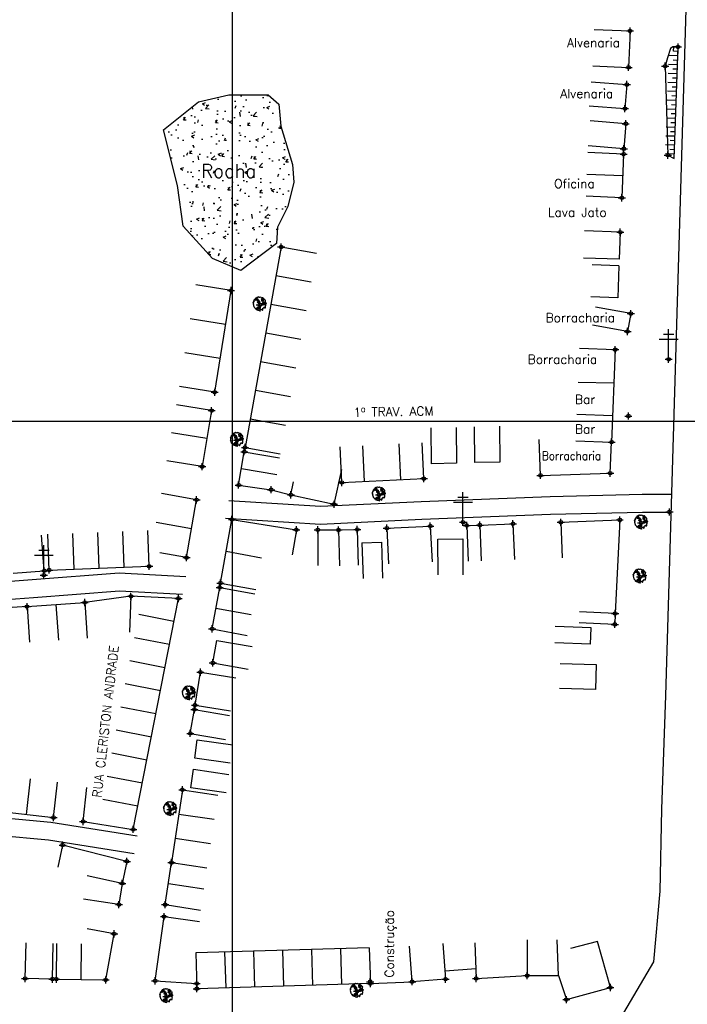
# Model space of a CAD drawing. Extents: x 539028 to 544996, y 8596245 to 8601028.
# Tile 20 of 41: x 541798 to 541947, y 8598233 to 8598453. Entities that reach past the tile are written whole.
import ezdxf
from ezdxf.enums import TextEntityAlignment as Align
from ezdxf.lldxf.tags import DXFTag

# ---------------------------------------------------------------- set-up
doc = ezdxf.new("R2010")
doc.units = 0
doc.header["$MEASUREMENT"] = 0
doc.header["$PDMODE"] = 34
doc.header["$PDSIZE"] = 0.8
for name, color, linetype in [('ALVENARIA', 7, 'Continuous'), ('ARVORE', 100, 'Continuous'), ('ASFALTO', 8, 'Continuous'), ('CASA', 2, 'Continuous'), ('CERCA', 9, 'CERCA_LINE'), ('CONSTRUÇÃO', 7, 'Continuous'), ('CRISTA', 7, 'Continuous'), ('ESTACAO', 4, 'Continuous'), ('ESTRADA_BARRO', 7, 'DASHED'), ('MALHA', 9, 'Continuous'), ('PE', 7, 'Continuous'), ('POSTE', 7, 'Continuous'), ('ROCHA', 9, 'Continuous'), ('TALUDE', 7, 'Continuous'), ('TEXTO', 2, 'Continuous'), ('TXT_NRUA', 2, 'Continuous')]:
    doc.layers.add(name, color=color, linetype=linetype)
doc.styles.add('GEOSIS', font='ROMANS.SHX')
doc.styles.get("Standard").update_dxf_attribs({"font": 'romans.shx'})
doc.linetypes.add('CERCA_LINE', pattern='A,0.5,-0.2,["X",Standard,S=0.1,R=0,X=-0.1,Y=-0.05],-0.25', length=0.95)
tags = doc.linetypes.add('DASHED', pattern=[0.75, 0.5, -0.25]).pattern_tags.tags
tags[6:7] = [DXFTag(74, 4), DXFTag(75, 0), DXFTag(340, '0'), DXFTag(46, 1.0), DXFTag(50, 0.0), DXFTag(44, 0.0), DXFTag(45, 0.0)]
tags[4:5] = [DXFTag(74, 4), DXFTag(75, 0), DXFTag(340, '0'), DXFTag(46, 1.0), DXFTag(50, 0.0), DXFTag(44, 0.0), DXFTag(45, 0.0)]

# ---------------------------------------------------------------- blocks, each defined once
blk = doc.blocks.new('C')
at = {"layer": 'CASA'}
blk.add_lwpolyline([(0, 0), (0, 8)], dxfattribs=at)
blk = doc.blocks.new('A$C225E566B')
at = {"layer": 'CASA'}
blk.add_lwpolyline([(0.16, 5.82), (8.16, 5.58), (8, 0), (0, 0.24)], dxfattribs=at)
blk = doc.blocks.new('T2')
at = {"layer": 'TALUDE'}
for points in [[(-1, 0), (-1, 2)], [(0, 0), (0, 1)]]:
    blk.add_lwpolyline(points, dxfattribs=at)
blk = doc.blocks.new('A$C094F77C8')
at = {"layer": 'POSTE'}
for p, q in [((2.62, 0), (2.62, 8.4)), ((0, 5.6), (5.25, 5.6)), ((1.17, 7), (4.08, 7))]:
    blk.add_line(p, q, dxfattribs=at)
blk = doc.blocks.new('A$C34DC2D19')
at = {"layer": 'POSTE', "xscale": 0.8, "yscale": 0.8, "zscale": 0.8}
blk.add_blockref('A$C094F77C8', (0, 0, 340.37), dxfattribs=at)
blk = doc.blocks.new('ARVORE6')
for points in [[(-1.78, 2.18), (-1.87, 2.12), (-1.86, 2.06), (-1.96, 2), (-2.05, 1.97), (-2.08, 1.89), (-2.06, 1.79), (-2.1, 1.68), (-2.19, 1.63), (-2.27, 1.6), (-2.33, 1.57), (-2.45, 1.36), (-2.33, 1.3), (-2.23, 1.35), (-2.22, 1.26), (-2.33, 1.2), (-2.41, 1.18), (-2.5, 1.15), (-2.45, 1.07), (-2.41, 1.02), (-2.44, 0.93), (-2.62, 0.85), (-2.67, 0.79), (-2.68, 0.7), (-2.63, 0.68), (-2.63, 0.68), (-2.72, 0.62), (-2.77, 0.64), (-2.8, 0.64), (-2.76, 0.56), (-2.6, 0.57), (-2.52, 0.53), (-2.52, 0.45), (-2.55, 0.3), (-2.67, 0.25), (-2.67, 0.14), (-2.62, 0.04), (-2.54, -0.02), (-2.64, -0.1), (-2.71, -0.18), (-2.55, -0.26), (-2.51, -0.35), (-2.52, -0.52), (-2.56, -0.64), (-2.47, -0.83), (-2.4, -0.89), (-2.4, -0.98), (-2.37, -1.12), (-2.27, -1.33), (-2.13, -1.49), (-2.01, -1.61), (-1.91, -1.6), (-1.82, -1.73), (-1.82, -1.97), (-1.67, -2.08), (-1.49, -2.07), (-1.39, -2.11), (-1.32, -2.23), (-1.16, -2.42), (-0.93, -2.41), (-0.86, -2.4), (-0.72, -2.42), (-0.63, -2.56), (-0.57, -2.61), (-0.47, -2.6), (-0.42, -2.64), (-0.31, -2.66), (-0.21, -2.67), (-0.05, -2.69), (0.08, -2.72), (0.33, -2.98), (0.41, -2.85), (0.29, -2.74), (0.37, -2.7), (0.37, -2.57), (0.35, -2.45), (0.49, -2.41), (0.48, -2.27), (0.55, -2.2), (0.71, -2.27), (0.86, -2.29), (0.93, -2.24), (1.05, -2.42), (1.2, -2.34), (1.2, -2.58), (1.34, -2.57), (1.43, -2.44), (1.51, -2.34), (1.36, -2.24), (1.43, -2.14), (1.39, -2.09), (1.47, -2.01), (1.5, -1.96), (1.43, -1.84), (1.5, -1.8), (1.6, -1.74), (1.69, -1.67), (1.78, -1.64), (1.8, -1.74), (1.86, -1.66), (1.81, -1.55), (1.82, -1.42), (1.99, -1.37), (2.13, -1.42), (2.06, -1.53), (2.22, -1.64), (2.33, -1.61), (2.46, -1.55), (2.59, -1.56), (2.55, -1.46), (2.48, -1.32), (2.56, -1.2), (2.63, -1.06), (2.62, -0.92), (2.62, -0.78), (2.67, -0.66), (2.68, -0.46), (2.57, -0.39), (2.51, -0.26), (2.59, -0.13), (2.7, -0.02), (2.83, 0.11), (2.96, 0.28), (2.92, 0.43), (2.91, 0.44), (2.81, 0.32), (2.7, 0.39), (2.73, 0.48), (2.68, 0.53), (2.6, 0.48), (2.4, 0.45), (2.42, 0.58), (2.5, 0.64), (2.48, 0.76), (2.34, 0.89), (2.54, 0.99), (2.59, 1.1), (2.57, 1.23), (2.55, 1.36), (2.62, 1.47), (2.63, 1.57), (2.5, 1.63), (2.35, 1.59), (2.24, 1.71), (2.23, 1.89), (2.21, 1.98), (2.15, 2.13), (1.92, 2.14), (1.79, 2.22), (1.77, 2.29), (1.73, 2.39), (1.69, 2.5), (1.51, 2.62), (1.35, 2.59), (1.28, 2.53), (1.19, 2.58), (1.11, 2.69), (0.99, 2.74), (0.84, 2.66), (0.73, 2.81), (0.32, 2.98), (0.23, 2.85), (0.07, 2.78), (-0.06, 2.82), (-0.27, 2.96), (-0.48, 3), (-0.62, 2.87), (-0.7, 2.78), (-0.82, 2.74), (-0.98, 2.81), (-1.11, 2.78), (-1.2, 2.57), (-1.42, 2.56), (-1.58, 2.52), (-1.57, 2.41), (-1.77, 2.34), (-1.73, 2.23), (-1.75, 2.2)], [(-0.88, 2.44), (-0.95, 2.35), (-0.87, 2.29), (-0.92, 2.24), (-0.88, 2.15), (-0.78, 2.14), (-0.74, 2.15), (-0.67, 2.08), (-0.7, 2.02), (-0.8, 1.98), (-0.92, 1.89), (-0.95, 1.77), (-0.81, 1.75), (-0.7, 1.77), (-0.59, 1.82), (-0.46, 1.77), (-0.51, 1.71), (-0.49, 1.63), (-0.34, 1.66), (-0.27, 1.68), (-0.09, 1.52), (-0.27, 1.42), (-0.32, 1.37), (-0.18, 1.25), (0, 1.26), (0.14, 1.15), (0.04, 1.02), (-0.03, 0.86), (-0.02, 0.8), (-0.17, 0.76), (-0.27, 0.72), (-0.29, 0.58), (-0.48, 0.53), (-0.51, 0.64), (-0.48, 0.74), (-0.6, 0.74), (-0.74, 0.68), (-0.83, 0.62), (-0.91, 0.65), (-0.75, 0.84), (-0.75, 0.9), (-0.78, 0.97), (-0.71, 1.09), (-0.8, 1.19), (-0.68, 1.38), (-0.8, 1.61), (-0.8, 1.69), (-0.88, 1.7), (-0.97, 1.64), (-1.06, 1.59), (-1.12, 1.63), (-1.14, 1.67), (-1.32, 1.64), (-1.38, 1.57), (-1.51, 1.46), (-1.51, 1.46), (-1.56, 1.55), (-1.56, 1.63), (-1.61, 1.7), (-1.56, 1.82), (-1.53, 1.91), (-1.43, 1.98), (-1.4, 2.07), (-1.26, 2.08), (-1.21, 2.2), (-1.1, 2.21), (-0.99, 2.32), (-0.95, 2.39)], [(-0.91, 1.69), (-1.13, 1.76), (-1.24, 2.14), (-1.27, 2.14), (-1.18, 1.78), (-1.57, 1.66), (-1.57, 1.63), (-1.12, 1.73), (-0.99, 1.67)], [(-1.27, 1.75), (-1.25, 1.72), (-1.3, 1.74)], [(-1.06, 1.74), (-1.06, 1.72), (-1.01, 1.73)], [(0, 0.91), (-0.4, 1.34), (-0.4, 1.68), (-0.44, 1.68), (-0.45, 1.4), (-0.8, 1.64), (-0.81, 1.61), (-0.48, 1.35), (-0.18, 0.98), (-0.75, 0.89), (-0.75, 0.86), (-0.15, 0.91), (-0.07, 0.81)], [(-0.49, 0.94), (-0.49, 0.89), (-0.53, 0.92)], [(-0.51, 1.38), (-0.49, 1.43)], [(-0.35, 1.21), (-0.32, 1.26), (-0.39, 1.24)], [(-0.22, 1), (-0.25, 0.91), (-0.29, 0.97), (-0.29, 0.92)], [(-0.23, 1.06), (-0.18, 1.12), (-0.27, 1.1)], [(-0.09, 0.88), (-0.05, 0.95), (-0.13, 0.9), (-0.09, 0.99)], [(1.21, 2.06), (1.32, 1.92), (1.4, 1.99), (1.43, 2.02), (1.55, 2.02), (1.51, 1.88), (1.59, 1.85), (1.69, 1.84), (1.75, 1.77), (1.61, 1.68), (1.7, 1.6), (1.85, 1.57), (1.72, 1.47), (1.62, 1.45), (1.48, 1.42), (1.48, 1.18), (1.36, 1.16), (1.19, 1.3), (1.2, 1.31), (1.09, 1.3), (1.07, 1.23), (0.97, 1.25), (0.92, 1.33), (1.11, 1.55), (1.06, 1.66), (1.03, 1.75), (0.96, 1.81), (0.99, 1.96), (0.83, 2.05), (0.94, 2.19), (0.97, 2.22), (1.05, 2.28), (1.1, 2.22), (1.25, 2.06), (1.28, 2.03)], [(1.17, 1.62), (1.07, 1.45), (1.49, 1.26), (1.49, 1.24), (1.03, 1.41), (0.94, 1.3)], [(1.07, 1.61), (1.51, 1.9), (1.55, 1.88), (1.16, 1.57)], [(1.11, 1.63), (1.17, 1.6), (1.14, 1.67), (1.22, 1.64), (1.22, 1.69)], [(1.17, 1.41), (1.13, 1.38), (1.18, 1.41), (1.18, 1.35)], [(1.35, 0.46), (1.31, 0.36), (1.17, 0.31), (1.19, 0.12), (1.23, 0.12), (1.35, 0.12), (1.61, 0.22), (1.69, 0.16), (1.65, 0.07), (1.7, -0.02), (1.84, -0.09), (1.93, -0.07), (2.01, -0.17), (2.19, -0.18), (2.26, -0.21), (2.39, -0.13), (2.33, 0.05), (2.47, 0.12), (2.51, 0.31), (2.33, 0.5), (2.42, 0.64), (2.36, 0.77), (2.27, 0.83), (2.12, 0.82), (2.02, 0.94), (1.83, 0.86), (1.8, 0.82), (1.62, 0.74), (1.48, 0.64), (1.48, 0.48), (1.33, 0.48), (1.32, 0.31)], [(1.34, 1.8), (1.41, 1.76), (1.41, 1.82)], [(1.38, 0.16), (1.81, 0.34), (1.96, 0.66), (1.97, 0.94), (1.97, 0.62), (1.88, 0.35), (2.44, 0.3), (1.88, 0.29), (1.7, 0.18)], [(1.47, 0.19), (1.51, 0.17), (1.52, 0.22), (1.55, 0.21), (1.61, 0.25), (1.71, 0.21)], [(1.78, 0.32), (1.84, 0.28), (1.77, 0.29)], [(1.88, 0.47), (1.93, 0.45), (1.88, 0.43), (1.91, 0.4), (1.85, 0.38)], [(1.98, 0.34), (1.98, 0.28), (2.02, 0.34)], [(0.19, -1.76), (0.02, -1.82), (0.05, -1.9), (0, -1.95), (-0.03, -1.97), (-0.07, -2.06), (-0.05, -2.11), (-0.03, -2.18), (-0.17, -2.19), (-0.25, -2.1), (-0.38, -2.11), (-0.49, -2.16), (-0.53, -2.05), (-0.56, -2.02), (-0.66, -1.97), (-0.77, -2.06), (-0.84, -2.13), (-1.03, -2.13), (-1.06, -2.11), (-1.07, -2.02), (-1.11, -1.99), (-1.25, -1.88), (-1.09, -1.77), (-1, -1.63), (-1.02, -1.52), (-0.91, -1.45), (-0.76, -1.31), (-0.7, -1.28), (-0.54, -1.31), (-0.45, -1.44), (-0.34, -1.39), (-0.2, -1.28), (0, -1.15), (-0.09, -0.96), (0.07, -0.87), (0.11, -0.89), (0.41, -1.08), (0.32, -1.14), (0.26, -1.19), (0.28, -1.24), (0.43, -1.31), (0.32, -1.38), (0.37, -1.96), (0.39, -2), (0.31, -1.87), (0.43, -1.76), (0.43, -1.68), (0.36, -1.63), (0.21, -1.68), (0.12, -1.73)], [(-0.77, -1.87), (-1.1, -2.03), (-0.78, -1.91), (-0.7, -2.04), (-0.73, -1.88)], [(-0.19, -1.31), (-0.25, -1.56), (-0.84, -1.91), (-0.27, -1.66), (-0.33, -2.11), (-0.26, -2.1), (-0.05, -1.15)], [(-0.27, -1.58), (-0.28, -1.66), (-0.33, -1.61), (-0.35, -1.67), (-0.39, -1.65), (-0.41, -1.68)], [(-0.29, -1.96), (-0.24, -1.98), (-0.31, -2.01)], [(-0.27, -1.74), (-0.21, -1.78), (-0.29, -1.83)], [(-0.21, -1.55), (-0.16, -1.58), (-0.24, -1.57)], [(-0.18, -1.24), (-0.1, -1.25), (-0.18, -1.29), (-0.1, -1.33), (-0.18, -1.35), (-0.1, -1.41)]]:
    blk.add_lwpolyline(points)

msp = doc.modelspace()

# ---------------------------------------------------------------- hatches: boundary and pattern name
at = {"layer": 'ROCHA'}
h = msp.add_hatch(dxfattribs=at)
h.set_pattern_fill('AR-CONC', color=256, style=0)
h.set_pattern_definition([(50, (-273754.487, -169436.895), (7.172601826, -0.62752135), [0.75, -8.25]), (355, (-273754.487, -169436.895), (-1.387513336, 7.521921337), [0.6, -6.6]), (100.4514, (-273753.8894, -169436.9476), (5.785093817, 6.8943954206), [0.6374019, -7.01142112]), (46.1842, (-273754.487, -169434.895), (10.672410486, -1.655190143), [1.125, -12.375]), (96.6356, (-273753.598, -169435.033), (9.346627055, 9.741178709), [0.95610288, -10.51713]), (351.1842, (-273754.487, -169434.895), (9.346619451, 9.741186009), [0.9, -9.9]), (21, (-273753.487, -169435.395), (5.969070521, -4.0261889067), [0.75, -8.25]), (326, (-273753.487, -169435.395), (2.433153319, 7.2515004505), [0.6, -6.6]), (71.4514, (-273752.99, -169435.731), (8.402226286, 3.225304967), [0.6374019, -7.01142112]), (37.5, (-273754.487, -169436.8953), (0.1215985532, 3.3289385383), [0, -6.52, 0, -6.7, 0, -6.625]), (7.5, (-273754.487, -169436.8953), (2.6306953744, 3.9441171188), [0, -3.82, 0, -6.37, 0, -2.525]), (327.5, (-273756.717, -169436.8953), (5.3382243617, -0.22554871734), [0, -2.5, 0, -7.8, 0, -10.35]), (317.5, (-273757.717, -169436.8953), (5.8318616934, 1.0010498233), [0, -3.25, 0, -5.18, 0, -7.35])])
h.paths.add_polyline_path([(541847.411, 8598396.801), (541841.069, 8598399.445), (541834.57, 8598406.718), (541833.27, 8598415.809), (541830.151, 8598428.277), (541837.949, 8598434.511), (541844.708, 8598436.07), (541853.546, 8598436.07), (541855.886, 8598433.992), (541856.406, 8598429.056), (541859.005, 8598420.485), (541859.265, 8598416.588), (541857.966, 8598411.134), (541855.626, 8598406.458), (541855.366, 8598402.822)])

# ---------------------------------------------------------------- linework, layer by layer
at = {"layer": 'ALVENARIA'}
for points, elevation in [([(541926.452, 8598450.698), (541934.445, 8598450.377)], 687.28), ([(541934.445, 8598450.377), (541934.118, 8598442.226)], 687.28), ([(541926.125, 8598442.547), (541934.118, 8598442.226)], 687.28), ([(541925.738, 8598438.995), (541933.714, 8598438.382)], 687.861), ([(541933.714, 8598438.382), (541933.301, 8598432.998)], 687.861), ([(541925.324, 8598433.611), (541933.301, 8598432.998)], 687.861)]:
    msp.add_lwpolyline(points, dxfattribs=dict(at, elevation=elevation))
for p in [(541934.445, 8598450.377, 687.28), (541934.445, 8598450.377, 687.28), (541934.118, 8598442.226, 687.418), (541934.118, 8598442.226, 687.418), (541933.714, 8598438.382, 687.861), (541933.714, 8598438.382, 687.861), (541933.301, 8598432.998, 687.767), (541933.301, 8598432.998, 687.767)]:
    msp.add_point(p, dxfattribs=at)
at = {"layer": 'ARVORE'}
for p in [(541851.677, 8598389.129, 688.696), (541851.677, 8598389.129, 688.696), (541846.582, 8598358.819, 689.61), (541846.582, 8598358.819, 689.61), (541878.322, 8598346.638, 690.515), (541878.322, 8598346.638, 690.515), (541936.941, 8598340.36, 691.847), (541936.941, 8598340.36, 691.847), (541936.648, 8598328.264, 691.992), (541936.648, 8598328.264, 691.992), (541835.841, 8598302.135, 691.732), (541835.841, 8598302.135, 691.732), (541831.667, 8598276.249, 692.455), (541831.667, 8598276.249, 692.455), (541873.387, 8598235.59, 693.953), (541873.387, 8598235.59, 693.953), (541830.799, 8598234.409, 693.047), (541830.799, 8598234.409, 693.047)]:
    msp.add_point(p, dxfattribs=at)
at = {"layer": 'ASFALTO'}
msp.add_lwpolyline([(541799.766, 8598109.323), (541850.924, 8598155.636), (541867.704, 8598170.565), (541901.499, 8598200.807), (541917.956, 8598215.34), (541931.574, 8598228.229), (541939.78, 8598242.15), (541941.151, 8598257.952), (541941.577, 8598276.318), (541942.471, 8598301.773), (541947.684, 8598477.943), (541950.726, 8598572.438), (541950.292, 8598653.724), (541950.364, 8598693.345), (541950.064, 8598738.911), (541950.09, 8598791.7), (541949.816, 8598854.773), (541949.674, 8598904.86), (541949.487, 8598997.49), (541948.901, 8599101.267), (541948.71, 8599173.584), (541945.636, 8599199.97)], dxfattribs=at)
at = {"layer": 'CASA'}
for p, q in [((541837.115, 8598287.74), (541837.701, 8598291.853)), ((541837.701, 8598291.853), (541845.621, 8598290.724)), ((541845.035, 8598286.612), (541837.115, 8598287.74)), ((541836.253, 8598281.124), (541836.839, 8598285.236)), ((541836.839, 8598285.236), (541844.759, 8598284.107)), ((541844.173, 8598279.995), (541836.253, 8598281.124)), ((541899.74, 8598246.442), (541900.036, 8598238.447)), ((541899.74, 8598246.442), (541900.036, 8598238.447)), ((541918.422, 8598239.127), (541918.126, 8598247.122)), ((541918.422, 8598239.127), (541918.126, 8598247.122)), ((541876.146, 8598245.291), (541837.336, 8598244.153)), ((541900.036, 8598238.447), (541911.457, 8598239.084)), ((541900.036, 8598238.447), (541911.457, 8598239.084)), ((541876.381, 8598237.295), (541837.57, 8598236.157)), ((541876.381, 8598237.295), (541837.57, 8598236.157))]:
    msp.add_line(p, q, dxfattribs=at)
for points, elevation in [([(541933.482, 8598429.615), (541925.507, 8598430.24)], 687.876), ([(541933.482, 8598429.615), (541933.045, 8598424.029)], 687.876), ([(541933.045, 8598424.029), (541925.069, 8598424.654)], 687.876), ([(541933.009, 8598422.836), (541925.016, 8598423.174)], 690.145), ([(541933.009, 8598422.836), (541932.595, 8598413.054)], 690.145), ([(541932.802, 8598417.945), (541924.809, 8598418.284)], 690.145), ([(541932.595, 8598413.054), (541924.602, 8598413.393)], 690.073), ([(541932.26, 8598405.354), (541924.265, 8598405.637)], 690.073), ([(541932.26, 8598405.354), (541932.046, 8598399.297)], 690.073), ([(541856.44, 8598402.06), (541848.366, 8598357.245)], 688.991), ([(541932.046, 8598399.297), (541924.051, 8598399.579)], 690.073), ([(541931.97, 8598397.848), (541925.974, 8598398.069)], 690.35), ([(541931.97, 8598397.848), (541931.706, 8598390.695)], 690.35), ([(541841.589, 8598369.553), (541845.233, 8598392.333)], 689.067), ([(541931.706, 8598390.695), (541925.71, 8598390.916)], 690.35), ([(541934.622, 8598387.161), (541926.752, 8598388.596)], 691.21), ([(541934.622, 8598387.161), (541933.891, 8598383.154)], 691.21), ([(541933.891, 8598383.154), (541926.021, 8598384.59)], 691.21), ([(541931.134, 8598379.097), (541930.322, 8598358.421)], 691.216), ([(541930.84, 8598371.602), (541930.84, 8598371.602), (541922.841, 8598371.743)], 691.216), ([(541840.899, 8598365.459), (541833.01, 8598366.784)], 689.217), ([(541840.899, 8598365.459), (541838.794, 8598352.923)], 689.217), ([(541839.847, 8598359.191), (541831.957, 8598360.516)], 689.217), ([(541914.414, 8598350.982), (541914.161, 8598358.978)], 691.472), ([(541870.002, 8598349.382), (541869.624, 8598357.373)], 690.547), ([(541875.11, 8598349.624), (541874.733, 8598357.615)], 690.547), ([(541883.216, 8598350.006), (541882.839, 8598357.997)], 690.547), ([(541888.325, 8598350.248), (541887.947, 8598358.239)], 690.547), ([(541929.983, 8598351.475), (541930.322, 8598358.421)], 691.472), ([(541838.794, 8598352.923), (541830.904, 8598354.248)], 689.217), ([(541846.936, 8598348.809), (541848.199, 8598356.267)], 690.054), ([(541848.199, 8598356.267), (541856.086, 8598354.932)], 689.805), ([(541847.567, 8598352.538), (541855.455, 8598351.202)], 690.054), ([(541870.002, 8598349.382), (541888.325, 8598350.248)], 690.547), ([(541914.414, 8598350.982), (541929.983, 8598351.475)], 691.472), ([(541846.936, 8598348.809), (541854.206, 8598347.771)], 690.054), ([(541854.206, 8598347.771), (541858.639, 8598346.623), (541859.235, 8598349.553)], 690.054), ([(541837.542, 8598345.509), (541829.662, 8598346.886)], 689.914), ([(541835.283, 8598332.577), (541837.542, 8598345.509)], 690.368), ([(541842.871, 8598326.888), (541845.445, 8598341.097)], 690.53), ([(541845.445, 8598341.097), (541859.835, 8598338.808)], 690.239), ([(541918.955, 8598340.488), (541932.137, 8598341.01)], 691.653), ([(541932.137, 8598341.01), (541931.132, 8598320.083)], 691.653), ([(541836.413, 8598339.043), (541828.532, 8598340.42)], 690.368), ([(541859.835, 8598338.808), (541858.928, 8598333.183)], 690.239), ([(541864.653, 8598338.795), (541864.609, 8598330.795)], 690.722), ([(541864.653, 8598338.795), (541869.265, 8598338.77)], 690.722), ([(541869.265, 8598338.77), (541873.459, 8598338.875)], 690.792), ([(541869.265, 8598338.77), (541869.465, 8598330.772), (541869.465, 8598330.772)], 690.792), ([(541873.459, 8598338.875), (541873.659, 8598330.877)], 690.649), ([(541880.06, 8598339.157), (541889.79, 8598339.644)], 690.914), ([(541880.06, 8598339.157), (541880.46, 8598331.167)], 690.914), ([(541889.79, 8598339.644), (541890.189, 8598331.654)], 690.795), ([(541897.92, 8598339.778), (541900.842, 8598339.852)], 691.027), ([(541897.92, 8598339.778), (541898.237, 8598331.785)], 691.138), ([(541900.842, 8598339.852), (541908.264, 8598340.147)], 691.138), ([(541900.842, 8598339.852), (541901.159, 8598331.859)], 691.138), ([(541908.264, 8598340.147), (541908.581, 8598332.153)], 691.138), ([(541918.955, 8598340.488), (541919.271, 8598332.495)], 691.653), ([(541803.491, 8598329.649), (541802.855, 8598337.624)], 689.581), ([(541874.514, 8598335.885), (541878.872, 8598336.012)], 690.649), ([(541874.514, 8598335.885), (541874.746, 8598327.889)], 690.649), ([(541878.872, 8598336.012), (541879.104, 8598328.015)], 690.649), ([(541835.283, 8598332.577), (541829.299, 8598333.625)], 690.368), ([(541844.158, 8598333.992), (541852.03, 8598332.566)], 690.53), ([(541804.568, 8598329.798), (541826.923, 8598330.638)], 689.647), ([(541796.527, 8598329.094), (541803.491, 8598329.649)], 689.581), ([(541841.004, 8598316.644), (541842.709, 8598325.916)], 690.962), ([(541842.709, 8598325.916), (541850.577, 8598324.469)], 690.559), ([(541842.871, 8598326.888), (541850.743, 8598325.461)], 690.53), ([(541822.864, 8598323.921), (541822.512, 8598315.929)], 690.249), ([(541833.493, 8598323.453), (541822.864, 8598323.921)], 690.569), ([(541823.389, 8598271.788), (541833.493, 8598323.453)], 692.193), ([(541799.632, 8598321.623), (541791.829, 8598321.123)], 689.902), ([(541799.632, 8598321.623), (541812.519, 8598322.535)], 689.902), ([(541799.632, 8598321.623), (541800.197, 8598313.643)], 689.902), ([(541806.076, 8598322.079), (541806.64, 8598314.099)], 689.902), ([(541812.519, 8598322.535), (541813.084, 8598314.555)], 689.872), ([(541841.857, 8598321.28), (541849.725, 8598319.833)], 690.962), ([(541931.132, 8598320.083), (541923.139, 8598320.427)], 691.653), ([(541931.132, 8598320.083), (541931.026, 8598317.641)], 691.653), ([(541931.026, 8598317.641), (541923.034, 8598317.985)], 691.653), ([(541841.004, 8598316.644), (541848.872, 8598315.197)], 690.962), ([(541841.182, 8598309.037), (541842.086, 8598314.079)], 691.065), ([(541842.086, 8598314.079), (541849.96, 8598312.667)], 691.065), ([(541841.182, 8598309.037), (541849.056, 8598307.625)], 691.065), ([(541837.19, 8598299.606), (541838.376, 8598306.963)], 691.903), ([(541838.376, 8598306.963), (541846.274, 8598305.689)], 691.451), ([(541837.19, 8598299.606), (541845.087, 8598298.332)], 691.903), ([(541836.133, 8598293.271), (541837.039, 8598298.603)], 692.283), ([(541837.039, 8598298.603), (541844.926, 8598297.262)], 691.946), ([(541836.133, 8598293.271), (541844.019, 8598291.929)], 692.283), ([(541812.168, 8598273.559), (541813.01, 8598281.141)], 692.193), ([(541834.352, 8598280.656), (541831.94, 8598264.374)], 692.503), ([(541781.432, 8598277.201), (541805.536, 8598274.435)], 691.593), ([(541812.168, 8598273.559), (541823.389, 8598271.788)], 692.193), ([(541807.576, 8598268.298), (541806.538, 8598263.379)], 692.263), ([(541821.96, 8598264.647), (541807.576, 8598268.298)], 692.936), ([(541821.96, 8598264.647), (541820.923, 8598259.728)], 692.936), ([(541830.508, 8598254.962), (541831.94, 8598264.374)], 693.323), ([(541831.94, 8598264.374), (541839.849, 8598263.17)], 692.834), ([(541820.923, 8598259.728), (541813.095, 8598261.378)], 692.9), ([(541820.923, 8598259.728), (541820.18, 8598254.978)], 692.9), ([(541831.224, 8598259.668), (541839.133, 8598258.464)], 693.323), ([(541820.18, 8598254.978), (541812.276, 8598256.213)], 692.9), ([(541830.508, 8598254.962), (541838.416, 8598253.758)], 693.323), ([(541828.264, 8598237.928), (541830.259, 8598252.287)], 693.58), ([(541830.259, 8598252.287), (541838.183, 8598251.186)], 693.323), ([(541819.128, 8598248.441), (541813.071, 8598249.563)], 692.765), ([(541799.213, 8598238.45), (541799.399, 8598246.448)], 692.614), ([(541805.301, 8598238.308), (541805.486, 8598246.306)], 692.839), ([(541806.18, 8598238.31), (541806.322, 8598246.309)], 692.984), ([(541817.212, 8598238.115), (541819.128, 8598248.441)], 692.765), ([(541811.696, 8598238.213), (541811.837, 8598246.212)], 692.984), ([(541805.301, 8598238.308), (541799.213, 8598238.45)], 692.839), ([(541806.18, 8598238.31), (541817.212, 8598238.115)], 692.984), ([(541828.264, 8598237.928), (541837.557, 8598237.327)], 693.58)]:
    msp.add_lwpolyline(points, dxfattribs=dict(at, elevation=elevation))
for points in [[(541925.72, 8598316.911), (541917.726, 8598317.202)], [(541925.585, 8598313.197), (541925.72, 8598316.911)], [(541925.585, 8598313.197), (541917.59, 8598313.488)], [(541918.851, 8598308.882), (541926.848, 8598308.647), (541926.683, 8598303.063), (541918.687, 8598303.298)], [(541918.851, 8598308.882), (541926.848, 8598308.647), (541926.683, 8598303.063), (541918.687, 8598303.298)], [(541892.62, 8598246.265), (541893.208, 8598238.287), (541885.717, 8598237.734), (541885.129, 8598245.713)], [(541892.62, 8598246.265), (541893.208, 8598238.287), (541885.717, 8598237.734), (541885.129, 8598245.713)], [(541911.408, 8598247.084), (541911.457, 8598239.084), (541918.422, 8598239.127)], [(541911.408, 8598247.084), (541911.457, 8598239.084), (541918.422, 8598239.127)], [(541918.422, 8598239.127), (541920.199, 8598233.713), (541930.043, 8598236.44), (541927.182, 8598246.744)], [(541918.422, 8598239.127), (541920.199, 8598233.713), (541930.043, 8598236.44), (541927.182, 8598246.744)], [(541927.182, 8598246.744), (541921.109, 8598245.191)], [(541927.182, 8598246.744), (541921.109, 8598245.191)], [(541899.956, 8598240.597), (541893.075, 8598240.089)], [(541899.956, 8598240.597), (541893.075, 8598240.089)]]:
    msp.add_lwpolyline(points, dxfattribs=at)
for p in [(541933.482, 8598429.615, 687.876), (541933.482, 8598429.615, 687.876), (541933.045, 8598424.029, 687.889), (541933.045, 8598424.029, 687.889), (541933.009, 8598422.836, 690.145), (541933.009, 8598422.836, 690.145), (541932.595, 8598413.054, 690.073), (541932.595, 8598413.054, 690.073), (541932.26, 8598405.354, 690.403), (541932.26, 8598405.354, 690.403), (541856.44, 8598402.06, 688.991), (541856.44, 8598402.06, 688.991), (541845.233, 8598392.333, 688.992), (541845.233, 8598392.333, 688.992), (541934.622, 8598387.161, 691.21), (541934.622, 8598387.161, 691.21), (541933.891, 8598383.154, 691.234), (541933.891, 8598383.154, 691.234), (541931.134, 8598379.097, 691.216), (541931.134, 8598379.097, 691.216), (541841.589, 8598369.553, 689.067), (541841.589, 8598369.553, 689.067), (541840.899, 8598365.459, 689.217), (541840.899, 8598365.459, 689.217), (541934.078, 8598364.241, 691.216), (541930.322, 8598358.421, 691.88), (541930.322, 8598358.421, 691.88), (541848.199, 8598356.267, 689.805), (541848.199, 8598356.267, 689.805), (541848.366, 8598357.245, 689.804), (541848.366, 8598357.245, 689.804), (541838.794, 8598352.923, 689.779), (541838.794, 8598352.923, 689.779), (541929.983, 8598351.475, 691.791), (541929.983, 8598351.475, 691.791), (541870.002, 8598349.382, 690.547), (541870.002, 8598349.382, 690.547), (541888.325, 8598350.248, 690.736), (541888.325, 8598350.248, 690.736), (541914.414, 8598350.982, 691.472), (541914.414, 8598350.982, 691.472), (541846.936, 8598348.809, 690.054), (541846.936, 8598348.809, 690.054), (541854.206, 8598347.771, 690.309), (541854.206, 8598347.771, 690.309), (541837.542, 8598345.509, 689.914), (541837.542, 8598345.509, 689.914), (541845.445, 8598341.097, 690.239), (541845.445, 8598341.097, 690.239), (541908.264, 8598340.147, 691.318), (541908.264, 8598340.147, 691.318), (541918.955, 8598340.488, 691.653), (541918.955, 8598340.488, 691.653), (541932.137, 8598341.01, 691.954), (541932.137, 8598341.01, 691.954), (541859.835, 8598338.808, 690.457), (541859.835, 8598338.808, 690.457), (541864.653, 8598338.795, 690.722), (541864.653, 8598338.795, 690.722), (541869.265, 8598338.77, 690.792), (541869.265, 8598338.77, 690.792), (541873.459, 8598338.875, 690.649), (541873.459, 8598338.875, 690.649), (541880.06, 8598339.157, 690.914), (541880.06, 8598339.157, 690.914), (541889.79, 8598339.644, 690.795), (541889.79, 8598339.644, 690.795), (541897.92, 8598339.778, 691.027), (541897.92, 8598339.778, 691.027), (541900.842, 8598339.852, 691.138), (541900.842, 8598339.852, 691.138), (541835.283, 8598332.577, 690.368), (541835.283, 8598332.577, 690.368), (541803.491, 8598329.649, 689.688), (541803.491, 8598329.649, 689.688), (541804.568, 8598329.798, 689.647), (541804.568, 8598329.798, 689.647), (541826.923, 8598330.638, 690.02), (541826.923, 8598330.638, 690.02), (541842.709, 8598325.916, 690.559), (541842.709, 8598325.916, 690.559), (541842.871, 8598326.888, 690.53), (541842.871, 8598326.888, 690.53), (541812.519, 8598322.535, 689.872), (541812.519, 8598322.535, 689.872), (541822.864, 8598323.921, 690.249), (541822.864, 8598323.921, 690.249), (541833.493, 8598323.453, 690.569), (541833.493, 8598323.453, 690.569), (541799.632, 8598321.623, 689.902), (541799.632, 8598321.623, 689.902), (541931.132, 8598320.083, 692.162), (541931.132, 8598320.083, 692.162), (541841.004, 8598316.644, 690.962), (541841.004, 8598316.644, 690.962), (541931.026, 8598317.641, 692.183), (541931.026, 8598317.641, 692.183), (541841.182, 8598309.037, 691.065), (541841.182, 8598309.037, 691.065), (541838.376, 8598306.963, 691.451), (541838.376, 8598306.963, 691.451), (541837.039, 8598298.603, 691.946), (541837.039, 8598298.603, 691.946), (541837.19, 8598299.606, 691.903), (541837.19, 8598299.606, 691.903), (541836.133, 8598293.271, 692.283), (541836.133, 8598293.271, 692.283), (541834.352, 8598280.656, 692.503), (541834.352, 8598280.656, 692.503), (541805.536, 8598274.435, 691.881), (541805.536, 8598274.435, 691.881), (541812.168, 8598273.559, 692.193), (541812.168, 8598273.559, 692.193), (541823.389, 8598271.788, 692.418), (541823.389, 8598271.788, 692.418), (541807.576, 8598268.298, 692.263), (541807.576, 8598268.298, 692.263), (541821.96, 8598264.647, 692.936), (541821.96, 8598264.647, 692.936), (541831.94, 8598264.374, 692.834), (541831.94, 8598264.374, 692.834), (541820.923, 8598259.728, 692.9), (541820.923, 8598259.728, 692.9), (541820.18, 8598254.978, 692.944), (541820.18, 8598254.978, 692.944), (541830.508, 8598254.962, 693.325), (541830.508, 8598254.962, 693.325), (541830.259, 8598252.287, 693.323), (541830.259, 8598252.287, 693.323), (541819.128, 8598248.441, 693.016), (541819.128, 8598248.441, 693.016), (541911.457, 8598239.084, 694.174), (541911.457, 8598239.084, 694.174), (541799.213, 8598238.45, 692.614), (541799.213, 8598238.45, 692.614), (541805.301, 8598238.308, 692.839), (541805.301, 8598238.308, 692.839), (541806.18, 8598238.31, 692.984), (541806.18, 8598238.31, 692.984), (541817.212, 8598238.115, 692.765), (541817.212, 8598238.115, 692.765), (541828.264, 8598237.928, 693.58), (541828.264, 8598237.928, 693.58), (541837.557, 8598237.327, 693.633), (541837.557, 8598237.327, 693.633), (541876.334, 8598237.712, 694.226), (541876.334, 8598237.712, 694.226), (541876.381, 8598237.295, 694.073), (541876.381, 8598237.295, 694.073), (541885.717, 8598237.734, 693.801), (541885.717, 8598237.734, 693.801), (541893.208, 8598238.287, 694.104), (541893.208, 8598238.287, 694.104), (541900.036, 8598238.447, 694.24), (541900.036, 8598238.447, 694.24), (541837.57, 8598236.157, 693.586), (541837.57, 8598236.157, 693.586), (541930.043, 8598236.44, 694.084), (541930.043, 8598236.44, 694.084), (541920.199, 8598233.713, 694.071), (541920.199, 8598233.713, 694.071)]:
    msp.add_point(p, dxfattribs=at)
at = {"layer": 'CERCA'}
for points, elevation in [([(541868.27, 8598344.51), (541869.984, 8598352.325)], 690.054), ([(541858.639, 8598346.623), (541868.27, 8598344.51)], 690.054), ([(541822.864, 8598323.921), (541812.519, 8598322.535)], 690.249)]:
    msp.add_lwpolyline(points, dxfattribs=dict(at, elevation=elevation))
for p in [(541858.639, 8598346.623, 690.269), (541858.639, 8598346.623, 690.269), (541868.27, 8598344.51, 690.654), (541868.27, 8598344.51, 690.654)]:
    msp.add_point(p, dxfattribs=at)
at = {"layer": 'CONSTRUÇÃO'}
msp.add_lwpolyline([(541876.381, 8598237.295), (541885.717, 8598237.734)], dxfattribs=at)
at = {"layer": 'CRISTA'}
msp.add_point((541945.169, 8598446.791, 688.87), dxfattribs=at)
msp.add_point((541945.169, 8598446.791, 688.87), dxfattribs=at)
at = {"layer": 'ESTACAO'}
msp.add_point((541943.254, 8598342.802, 691.886), dxfattribs=at)
msp.add_point((541943.254, 8598342.802, 691.886), dxfattribs=at)
at = {"layer": 'ESTRADA_BARRO'}
for p, q in [((541844.73, 8598345.34), (541865.237, 8598344.054)), ((541887.731, 8598345.163), (541916.563, 8598346.286)), ((541916.563, 8598346.286), (541937.183, 8598346.762)), ((541937.183, 8598346.762), (541943.802, 8598346.76)), ((541865.237, 8598344.054), (541887.731, 8598345.163)), ((541843.975, 8598341.38), (541865.211, 8598340.048)), ((541865.211, 8598340.048), (541887.908, 8598341.167)), ((541887.908, 8598341.167), (541916.687, 8598342.288)), ((541916.687, 8598342.288), (541937.229, 8598342.762)), ((541937.229, 8598342.762), (541943.684, 8598342.76)), ((541800.749, 8598327.674), (541820.247, 8598329.151)), ((541820.247, 8598329.151), (541835.112, 8598328.373)), ((541782.174, 8598326.262), (541800.749, 8598327.674)), ((541782.41, 8598322.268), (541801.052, 8598323.686)), ((541801.052, 8598323.686), (541820.294, 8598325.143)), ((541820.294, 8598325.143), (541834.372, 8598324.406)), ((541781.524, 8598275.574), (541804.947, 8598273.395)), ((541804.947, 8598273.395), (541824.22, 8598270.347)), ((541781.197, 8598271.587), (541804.449, 8598269.424)), ((541804.449, 8598269.424), (541823.593, 8598266.396))]:
    msp.add_line(p, q, dxfattribs=at)
at = {"layer": 'MALHA'}
for p, q in [((541845.513, 8601028.275), (541845.513, 8596264.109)), ((539050.307, 8598363.105), (544995.7, 8598363.105))]:
    msp.add_line(p, q, dxfattribs=at)
at = {"layer": 'PE'}
for p in [(541942.28, 8598442.491, 688.097), (541942.28, 8598442.491, 688.097), (541942.901, 8598422.605, 688.425), (541942.901, 8598422.605, 688.425)]:
    msp.add_point(p, dxfattribs=at)
at = {"layer": 'POSTE'}
for p in [(541943.063, 8598376.93, 691.395), (541943.063, 8598376.93, 691.395), (541897.085, 8598340.491, 690.888), (541897.085, 8598340.491, 690.888), (541803.395, 8598328.662, 689.625), (541803.395, 8598328.662, 689.625)]:
    msp.add_point(p, dxfattribs=at)
at = {"layer": 'ROCHA'}
msp.add_lwpolyline([(541847.411, 8598396.801), (541841.069, 8598399.445), (541834.57, 8598406.718), (541833.27, 8598415.809), (541830.151, 8598428.277), (541837.949, 8598434.511), (541844.708, 8598436.07), (541853.546, 8598436.07), (541855.886, 8598433.992), (541856.406, 8598429.056), (541859.005, 8598420.485), (541859.265, 8598416.588), (541857.966, 8598411.134), (541855.626, 8598406.458), (541855.366, 8598402.822)], close=True, dxfattribs=at)
at = {"layer": 'TALUDE', "elevation": 689.839}
msp.add_lwpolyline([(541944.298, 8598421.81), (541945.169, 8598446.791), (541944.026, 8598446.849), (541943.45, 8598446.417), (541942.802, 8598444.331), (541942.28, 8598442.491), (541942.901, 8598422.605), (541942.901, 8598422.605), (541944.298, 8598421.81)], dxfattribs=at)

# ---------------------------------------------------------------- block references
at = {"layer": 'ARVORE', "xscale": 0.5260327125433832, "yscale": 0.5260327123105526, "zscale": 0.526032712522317}
for p in [(541851.581, 8598389.298, 688.696), (541846.486, 8598358.988, 689.61), (541878.226, 8598346.807, 690.515), (541936.845, 8598340.53, 691.847), (541936.553, 8598328.433, 691.992), (541835.746, 8598302.305, 691.732), (541831.571, 8598276.418, 692.455), (541830.704, 8598234.579, 693.047), (541873.292, 8598235.759, 693.953)]:
    msp.add_blockref('ARVORE6', p, dxfattribs=at)
at = {"layer": 'CASA'}
for name, p, rotation in [('T2', (541944.167, 8598446.841, 689.839), 177.1384391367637), ('T2', (541945.134, 8598445.795, 689.839), 88.00271146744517), ('T2', (541945.064, 8598443.796, 689.839), 88.00271146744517), ('T2', (541944.995, 8598441.797, 689.839), 88.00271146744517), ('T2', (541944.855, 8598437.8, 689.839), 88.00271146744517), ('T2', (541944.925, 8598439.799, 689.839), 88.00271146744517), ('T2', (541944.785, 8598435.801, 689.839), 88.00271146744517), ('T2', (541944.716, 8598433.802, 689.839), 88.00271146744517), ('T2', (541944.646, 8598431.804, 689.839), 88.00271146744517), ('T2', (541944.576, 8598429.805, 689.839), 88.00271146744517), ('T2', (541944.507, 8598427.806, 689.839), 88.00271146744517), ('T2', (541944.437, 8598425.807, 689.839), 88.00271146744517), ('T2', (541944.367, 8598423.808, 689.839), 88.00271146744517), ('C', (541856.44, 8598402.06, 688.991), 259.7868748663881), ('C', (541855.286, 8598395.658, 688.991), 259.7868748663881), ('C', (541845.233, 8598392.333, 688.992), 80.91160655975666), ('C', (541854.133, 8598389.256, 688.991), 259.7868748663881), ('C', (541844.018, 8598384.739, 689.067), 80.91160655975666), ('C', (541852.979, 8598382.854, 688.991), 259.7868748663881), ('C', (541842.804, 8598377.146, 689.067), 80.91160655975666), ('C', (541923.14, 8598379.411, 691.216), 267.750438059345), ('C', (541851.826, 8598376.452, 688.991), 259.7868748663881), ('C', (541841.589, 8598369.553, 689.067), 80.91160655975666), ('C', (541850.673, 8598370.049, 688.991), 259.7868748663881), ('C', (541849.519, 8598363.647, 688.991), 259.7868748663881), ('C', (541922.562, 8598364.694, 691.216), 267.750438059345), ('A$C225E566B', (541889.738, 8598361.582), 272.4857312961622), ('A$C225E566B', (541899.414, 8598361.851), 272.4857312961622), ('C', (541922.328, 8598358.735, 691.216), 267.750438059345), ('C', (541848.366, 8598357.245, 688.991), 259.7868748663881), ('C', (541804.568, 8598329.798, 689.647), 2.152899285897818), ('C', (541810.157, 8598330.008, 689.647), 2.152899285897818), ('C', (541815.745, 8598330.218, 689.647), 2.152899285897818), ('C', (541821.334, 8598330.428, 689.647), 2.152899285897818), ('C', (541826.923, 8598330.638, 689.647), 2.152899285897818), ('A$C225E566B', (541897.331, 8598328.755), 92.13681537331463), ('C', (541832.483, 8598318.287, 692.193), 78.93476178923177), ('C', (541831.472, 8598313.12, 692.193), 78.93476178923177), ('C', (541830.462, 8598307.954, 692.193), 78.93476178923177), ('C', (541829.452, 8598302.787, 692.193), 78.93476178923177), ('C', (541828.441, 8598297.621, 692.193), 78.93476178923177), ('C', (541827.431, 8598292.454, 692.193), 78.93476178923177), ('C', (541826.42, 8598287.287, 692.193), 78.93476178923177), ('C', (541799.51, 8598275.126, 691.593), 353.4532361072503), ('C', (541805.536, 8598274.435, 691.593), 353.4532361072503), ('C', (541825.41, 8598282.121, 692.193), 78.93476178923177), ('C', (541834.352, 8598280.656, 692.503), 261.5744211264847), ('C', (541824.4, 8598276.954, 692.193), 78.93476178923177), ('C', (541833.548, 8598275.229, 692.503), 261.5744211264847), ('C', (541832.744, 8598269.801, 692.503), 261.5744211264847), ('C', (541837.336, 8598244.153), 181.6793829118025), ('C', (541843.804, 8598244.343), 181.6793829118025), ('C', (541850.272, 8598244.533), 181.6793829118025), ('C', (541856.741, 8598244.722), 181.6793829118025), ('C', (541863.209, 8598244.912), 181.6793829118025), ('C', (541869.678, 8598245.102), 181.6793829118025), ('C', (541876.146, 8598245.291), 181.6793829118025)]:
    msp.add_blockref(name, p, dxfattribs=dict(at, rotation=rotation))
at = {"layer": 'POSTE'}
for p in [(541940.963, 8598376.93, 351.021), (541894.985, 8598340.491, 350.514), (541801.295, 8598328.662, 349.25)]:
    msp.add_blockref('A$C34DC2D19', p, dxfattribs=at)

# ---------------------------------------------------------------- texts
at = {"layer": 'TEXTO', "style": 'GEOSIS'}
for s, height, p in [('Alvenaria', 2, (541920.342, 8598446.129)), ('Alvenaria', 2, (541918.839, 8598434.77)), ('Rocha', 3, (541838.532, 8598416.654, -693.292)), ('Oficina', 2, (541917.468, 8598414.639)), ('Lava Jato', 2, (541916.098, 8598408.203)), ('Borracharia', 2, (541915.549, 8598384.649)), ('Borracharia', 2, (541911.575, 8598375.337)), ('Bar', 2, (541922.135, 8598366.354, -691.216)), ('Bar', 2, (541922.128, 8598359.725))]:
    msp.add_text(s, height=height, dxfattribs=at).set_placement(p, align=Align.BOTTOM_LEFT)
at = {"layer": 'TEXTO', "style": 'GEOSIS', "width": 0.9}
msp.add_text('Borracharia', height=1.9, dxfattribs=at).set_placement((541914.727, 8598353.837), align=Align.BOTTOM_LEFT)
at = {"layer": 'TEXTO', "style": 'GEOSIS'}
msp.add_text('Construção', height=2, rotation=90, dxfattribs=at).set_placement((541882.239, 8598238.659), align=Align.BOTTOM_LEFT)
at = {"layer": 'TXT_NRUA', "style": 'GEOSIS'}
for s, rotation, p in [('1º TRAV. ACM', 1.0411, (541872.628, 8598363.48)), ('RUA CLERISTON ANDRADE', 83.51692, (541816.825, 8598278.747))]:
    msp.add_text(s, height=2, rotation=rotation, dxfattribs=at).set_placement(p, align=Align.BOTTOM_LEFT)

doc.saveas('drawing.dxf')
